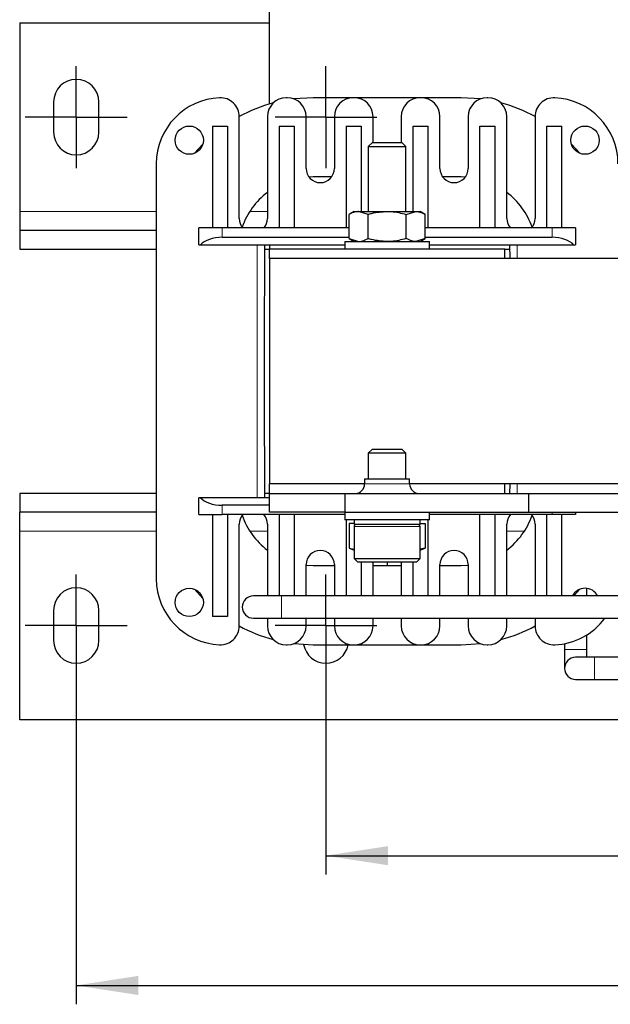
# Model space of a CAD drawing. Header units: millimetres. Extents: x 5 to 418, y 2 to 292.
# Tile 3 of 43: x 58 to 89, y 67 to 119. Entities that reach past the tile are written whole.
import ezdxf

# ---------------------------------------------------------------- set-up
doc = ezdxf.new("R2010")
doc.units = ezdxf.units.MM
doc.layers.add('SLD-0', color=7, linetype='Continuous')
doc.styles.add('SLDTEXTSTYLE0', font='TXT', dxfattribs={"width": 0.605})
doc.dimstyles.new('SLDDIMSTYLE0', dxfattribs={"dimtxt": 3.5, "dimasz": 3.302, "dimexe": 0, "dimexo": 0.0625, "dimgap": 0.875, "dimtad": 1, "dimlfac": 2, "dimrnd": 1e-09, "dimzin": 12, "dimdsep": 46, "dimtxsty": 'SLDTEXTSTYLE0', "dimsah": 1, "dimcen": 0.09, "dimadec": 0, "dimazin": 3, "dimtfac": 1, "dimtofl": 0, "dimtmove": 0, "dimatfit": 3, "dimfxl": 1, "dimfrac": 2, "dimtolj": 1, "dimtzin": 12, "dimarcsym": 0})

# ---------------------------------------------------------------- blocks, each defined once
blk = doc.blocks.new('_D_4')
at = {"layer": 'SLD-0'}
for p, q in [((60.935, 84.324), (60.935, 66.943)), ((143.935, 84.324), (143.935, 66.943)), ((60.935, 67.943), (143.935, 67.943))]:
    blk.add_line(p, q, dxfattribs=at)
for points in [[(60.935, 67.943), (64.237, 67.435), (64.237, 68.451)], [(143.935, 67.943), (140.633, 68.451), (140.633, 67.435)]]:
    blk.add_solid(points, dxfattribs=at)
at = {"layer": 'SLD-0', "insert": (98.425, 72.455), "char_height": 3.5, "attachment_point": 1, "style": 'SLDTEXTSTYLE0'}
blk.add_mtext('166', dxfattribs=at)
blk = doc.blocks.new('_D_7')
at = {"layer": 'SLD-0', "color": 7}
for p, q in [((74.185, 84.324), (74.185, 73.821)), ((130.685, 84.324), (130.685, 73.821)), ((74.185, 74.821), (130.685, 74.821))]:
    blk.add_line(p, q, dxfattribs=at)
for points in [[(74.185, 74.821), (77.487, 74.313), (77.487, 75.329)], [(130.685, 74.821), (127.383, 75.329), (127.383, 74.313)]]:
    blk.add_solid(points, dxfattribs=at)
at = {"layer": 'SLD-0', "color": 7, "insert": (98.425, 79.332), "char_height": 3.5, "attachment_point": 1, "style": 'SLDTEXTSTYLE0'}
blk.add_mtext('113', dxfattribs=at)
blk = doc.blocks.new('SW_CENTERMARKSYMBOL_0')
at = {"layer": 'SLD-0', "color": 0}
for p, q in [((0, 1.5), (0, 2.7)), ((0, 0), (0, 1.5)), ((-1.5, 0), (-2.7, 0)), ((0, 0), (-1.5, 0)), ((0, 0), (0, -1.5)), ((0, 0), (1.5, 0)), ((1.5, 0), (2.7, 0)), ((0, -1.5), (0, -2.7))]:
    blk.add_line(p, q, dxfattribs=at)
blk = doc.blocks.new('SW_CENTERMARKSYMBOL_2')
at = {"layer": 'SLD-0', "color": 0}
for p, q in [((0, 1.5), (0, 2.7)), ((0, 0), (0, 1.5)), ((-1.5, 0), (-2.7, 0)), ((0, 0), (-1.5, 0)), ((0, 0), (0, -1.5)), ((0, 0), (1.5, 0)), ((1.5, 0), (2.7, 0)), ((0, -1.5), (0, -2.7))]:
    blk.add_line(p, q, dxfattribs=at)
blk = doc.blocks.new('SW_CENTERMARKSYMBOL_3')
at = {"layer": 'SLD-0', "color": 0}
for p, q in [((0, 1.5), (0, 2.7)), ((0, 0), (0, 1.5)), ((-1.5, 0), (-2.7, 0)), ((0, 0), (-1.5, 0)), ((0, 0), (0, -1.5)), ((0, 0), (1.5, 0)), ((1.5, 0), (2.7, 0)), ((0, -1.5), (0, -2.7))]:
    blk.add_line(p, q, dxfattribs=at)
blk = doc.blocks.new('SW_CENTERMARKSYMBOL_4')
at = {"layer": 'SLD-0', "color": 0}
for p, q in [((0, 1.5), (0, 2.7)), ((0, 0), (0, 1.5)), ((-1.5, 0), (-2.7, 0)), ((0, 0), (-1.5, 0)), ((0, 0), (0, -1.5)), ((0, 0), (1.5, 0)), ((1.5, 0), (2.7, 0)), ((0, -1.5), (0, -2.7))]:
    blk.add_line(p, q, dxfattribs=at)
blk = doc.blocks.new('SW_CENTERMARKSYMBOL_5')
at = {"layer": 'SLD-0', "color": 0}
for p, q in [((0, 1.5), (0, 2.7)), ((0, 0), (0, 1.5)), ((-1.5, 0), (-2.7, 0)), ((0, 0), (-1.5, 0)), ((0, 0), (0, -1.5)), ((0, 0), (1.5, 0)), ((1.5, 0), (2.7, 0)), ((0, -1.5), (0, -2.7))]:
    blk.add_line(p, q, dxfattribs=at)
blk = doc.blocks.new('SW_CENTERMARKSYMBOL_8')
at = {"layer": 'SLD-0', "color": 0}
for p, q in [((0, 1.5), (0, 2.7)), ((0, 0), (0, 1.5)), ((-1.5, 0), (-2.7, 0)), ((0, 0), (-1.5, 0)), ((0, 0), (0, -1.5)), ((0, 0), (1.5, 0)), ((1.5, 0), (2.7, 0)), ((0, -1.5), (0, -2.7))]:
    blk.add_line(p, q, dxfattribs=at)

msp = doc.modelspace()

# ---------------------------------------------------------------- linework, layer by layer
at = {"color": 7, "linetype": 'Continuous', "lineweight": 25}
for p, q in [((71.1855, 114.6624), (71.1855, 140.474)), ((57.9355, 118.974), (57.9355, 108.974)), ((57.9355, 118.974), (71.1855, 118.974)), ((72.1355, 114.999), (72.0855, 114.999)), ((73.5105, 114.999), (72.4876, 114.9349)), ((75.6355, 114.999), (73.5105, 114.999)), ((75.6855, 114.999), (75.6355, 114.999)), ((79.1855, 114.999), (75.6855, 114.999)), ((79.2355, 114.999), (79.1855, 114.999)), ((81.3605, 114.999), (79.2355, 114.999)), ((82.3833, 114.9349), (81.3605, 114.999)), ((82.7855, 114.999), (82.7355, 114.999)), ((59.7355, 114.774), (59.7355, 113.174)), ((62.1355, 113.174), (62.1355, 114.774)), ((69.5855, 108.599), (69.5855, 113.997)), ((71.0855, 113.999), (71.0855, 108.599)), ((73.1355, 111.249), (73.1355, 113.999)), ((74.6355, 113.999), (74.6355, 111.249)), ((76.6855, 112.624), (76.6855, 113.999)), ((78.1855, 113.999), (78.1855, 112.624)), ((80.2355, 111.249), (80.2355, 113.999)), ((81.7355, 113.999), (81.7355, 111.249)), ((83.7855, 108.599), (83.7855, 113.999)), ((85.2855, 113.997), (85.2855, 108.599)), ((68.1605, 113.499), (68.1605, 108.099)), ((68.1605, 113.499), (68.9605, 113.499)), ((68.9605, 113.499), (68.9605, 108.099)), ((71.7105, 113.499), (71.7105, 108.099)), ((71.7105, 113.499), (72.5105, 113.499)), ((72.5105, 113.499), (72.5105, 108.099)), ((75.2605, 113.499), (75.2605, 108.099)), ((75.2605, 113.499), (76.0605, 113.499)), ((76.0605, 113.499), (76.0605, 108.974)), ((78.8105, 108.974), (78.8105, 113.499)), ((78.8105, 113.499), (79.6105, 113.499)), ((79.6105, 108.099), (79.6105, 113.499)), ((82.3605, 113.499), (83.1605, 113.499)), ((82.3605, 108.099), (82.3605, 113.499)), ((83.1605, 108.099), (83.1605, 113.499)), ((85.9105, 108.099), (85.9105, 113.499)), ((85.9105, 113.499), (86.7105, 113.499)), ((86.7105, 108.099), (86.7105, 113.499)), ((67.6559, 112.5404), (67.2147, 112.0529)), ((76.6502, 112.624), (76.4355, 112.4092)), ((76.4355, 112.4092), (76.4355, 108.974)), ((76.4355, 112.4092), (78.4355, 112.4092)), ((76.6502, 112.624), (78.2207, 112.624)), ((78.4355, 112.4092), (78.2207, 112.624)), ((78.4355, 108.974), (78.4355, 112.4092)), ((87.6562, 112.0529), (87.2151, 112.5404)), ((65.1855, 111.499), (65.1855, 89.499)), ((73.5105, 110.799), (73.2901, 110.7929)), ((74.4855, 110.799), (73.5105, 110.799)), ((81.3605, 110.799), (80.3855, 110.799)), ((81.5809, 110.7929), (81.3605, 110.799)), ((57.9355, 108.974), (57.9355, 107.974)), ((75.6855, 108.974), (75.4147, 108.8177)), ((75.4147, 107.5303), (75.4147, 108.8177)), ((75.6855, 108.974), (75.9199, 108.974)), ((75.9199, 108.974), (77.4355, 108.974)), ((76.4251, 108.8177), (75.9199, 108.974)), ((76.4251, 107.5303), (76.4251, 108.8177)), ((77.4355, 108.974), (78.951, 108.974)), ((78.4458, 108.8177), (78.951, 108.974)), ((78.4458, 107.5303), (78.4458, 108.8177)), ((78.951, 108.974), (79.1855, 108.974)), ((79.4562, 108.8177), (79.1855, 108.974)), ((79.4562, 107.5303), (79.4562, 108.8177)), ((68.1605, 108.099), (67.4355, 108.099)), ((67.4355, 107.199), (67.4355, 108.099)), ((68.1956, 108.099), (68.1605, 108.099)), ((68.6855, 108.099), (68.1956, 108.099)), ((75.4147, 108.099), (68.6855, 108.099)), ((86.1855, 108.099), (79.4562, 108.099)), ((86.6754, 108.099), (86.1855, 108.099)), ((86.7105, 108.099), (86.6754, 108.099)), ((87.4355, 108.099), (86.7105, 108.099)), ((87.4355, 108.099), (87.4355, 107.199)), ((57.9355, 107.974), (57.9355, 106.974)), ((57.9355, 107.974), (65.1855, 107.974)), ((68.6855, 107.599), (75.4147, 107.599)), ((75.4147, 107.5303), (75.6855, 107.374)), ((75.4147, 107.5303), (75.9199, 107.374)), ((79.4562, 107.5303), (78.951, 107.374)), ((79.1855, 107.374), (79.4562, 107.5303)), ((79.4562, 107.599), (86.1855, 107.599)), ((67.4355, 107.199), (67.5398, 107.199)), ((67.5398, 107.199), (75.1855, 107.199)), ((71.1855, 107.199), (71.1855, 106.974)), ((75.1855, 107.374), (75.1855, 106.974)), ((75.1855, 107.374), (79.6855, 107.374)), ((79.6855, 106.974), (79.6855, 107.374)), ((79.6855, 107.199), (87.3311, 107.199)), ((83.9355, 107.199), (83.9406, 106.474)), ((87.3311, 107.199), (87.4355, 107.199)), ((57.9355, 106.974), (65.1855, 106.974)), ((70.9338, 106.974), (71.1855, 106.974)), ((71.1855, 106.474), (71.1855, 106.974)), ((83.6855, 106.974), (71.1855, 106.974)), ((71.1855, 106.474), (71.1855, 94.524)), ((103.1105, 106.474), (71.1855, 106.474)), ((83.6855, 106.974), (83.9371, 106.974)), ((83.6855, 106.474), (83.6855, 106.974)), ((76.6502, 96.374), (76.4355, 96.1592)), ((76.4355, 96.1592), (76.4355, 94.799)), ((77.4355, 96.1592), (76.4355, 96.1592)), ((76.6502, 96.374), (77.4355, 96.374)), ((77.4355, 96.374), (78.2207, 96.374)), ((78.4355, 96.1592), (77.4355, 96.1592)), ((78.4355, 96.1592), (78.2207, 96.374)), ((78.4355, 94.799), (78.4355, 96.1592)), ((71.1855, 94.024), (71.1855, 94.524)), ((76.2405, 94.524), (71.1855, 94.524)), ((76.2405, 94.799), (76.2405, 94.524)), ((76.2405, 94.799), (78.6305, 94.799)), ((78.6305, 94.524), (78.6305, 94.799)), ((91.5605, 94.524), (78.6305, 94.524)), ((83.6855, 94.024), (83.6855, 94.524)), ((83.9406, 94.524), (83.9371, 94.024)), ((57.9355, 94.024), (57.9355, 93.024)), ((65.1855, 94.024), (57.9355, 94.024)), ((71.1855, 94.024), (70.9338, 94.024)), ((71.1855, 93.024), (71.1855, 94.024)), ((71.1855, 94.024), (75.1855, 94.024)), ((75.1855, 94.024), (75.1855, 93.024)), ((75.1855, 94.024), (84.9355, 94.024)), ((84.9355, 94.024), (84.9355, 93.024)), ((84.9355, 94.024), (91.5605, 94.024)), ((67.4355, 92.899), (67.4355, 93.799)), ((67.5398, 93.799), (67.4355, 93.799)), ((71.1855, 93.799), (67.5398, 93.799)), ((65.1855, 93.024), (57.9355, 93.024)), ((57.9355, 92.024), (57.9355, 93.024)), ((71.1855, 93.399), (68.6855, 93.399)), ((75.1855, 93.024), (71.1855, 93.024)), ((75.1855, 93.024), (75.1855, 92.624)), ((75.1855, 93.024), (84.9355, 93.024)), ((79.6855, 92.624), (79.6855, 93.024)), ((84.9355, 93.024), (91.1855, 93.024)), ((87.4355, 93.024), (87.4355, 92.899)), ((67.4355, 92.899), (68.1605, 92.899)), ((68.1605, 92.899), (68.1956, 92.899)), ((68.1605, 92.899), (68.1605, 87.499)), ((68.1956, 92.899), (68.6855, 92.899)), ((75.1855, 92.899), (68.6855, 92.899)), ((68.9605, 92.899), (68.9605, 87.499)), ((69.5855, 87.001), (69.5855, 92.399)), ((71.0855, 92.399), (71.0855, 88.589)), ((71.7105, 92.899), (71.7105, 88.589)), ((72.5105, 92.899), (72.5105, 88.589)), ((79.6855, 92.624), (75.1855, 92.624)), ((75.2605, 92.624), (75.2605, 88.589)), ((75.4147, 92.424), (75.4147, 91.1225)), ((75.6855, 92.424), (75.4147, 92.424)), ((75.6855, 92.624), (75.6855, 92.374)), ((79.1855, 92.374), (79.1855, 92.624)), ((79.1855, 92.424), (79.4562, 92.424)), ((79.4562, 92.424), (79.4562, 91.1225)), ((79.6105, 88.589), (79.6105, 92.624)), ((86.1855, 92.899), (79.6855, 92.899)), ((82.3605, 88.589), (82.3605, 92.899)), ((83.1605, 88.589), (83.1605, 92.899)), ((83.7855, 88.589), (83.7855, 92.399)), ((85.2855, 92.399), (85.2855, 88.589)), ((85.9105, 88.589), (85.9105, 92.899)), ((86.6754, 92.899), (86.1855, 92.899)), ((86.6754, 92.899), (86.7105, 92.899)), ((87.4355, 92.899), (86.7105, 92.899)), ((86.7105, 88.589), (86.7105, 92.899)), ((57.9355, 82.024), (57.9355, 92.024)), ((77.4355, 92.374), (75.6855, 92.374)), ((75.6855, 92.274), (75.6855, 90.574)), ((79.1855, 92.374), (77.4355, 92.374)), ((79.1855, 90.574), (79.1855, 92.274)), ((75.4147, 91.1225), (75.6855, 91.024)), ((75.4147, 91.1225), (75.6855, 91.0697)), ((79.1855, 91.024), (79.4562, 91.1225)), ((79.4562, 91.1225), (79.1855, 91.0697)), ((75.6855, 90.574), (75.8855, 90.374)), ((75.6855, 90.574), (77.4355, 90.574)), ((77.4355, 90.374), (75.8855, 90.374)), ((76.0605, 90.374), (76.0605, 88.589)), ((76.6855, 90.249), (76.696, 90.374)), ((77.4355, 90.574), (79.1855, 90.574)), ((78.9855, 90.374), (77.4355, 90.374)), ((77.4355, 90.374), (77.4355, 90.199)), ((78.175, 90.374), (78.1855, 90.249)), ((78.8105, 88.589), (78.8105, 90.374)), ((78.9855, 90.374), (79.1855, 90.574)), ((73.1355, 88.589), (73.1355, 90.249)), ((73.1355, 90.2166), (73.5105, 90.199)), ((73.5105, 90.199), (74.6355, 90.199)), ((74.6355, 90.249), (74.6355, 88.589)), ((76.6855, 88.589), (76.6855, 90.249)), ((76.6855, 90.199), (78.1855, 90.199)), ((78.1855, 90.249), (78.1855, 88.589)), ((80.2355, 88.589), (80.2355, 90.249)), ((80.2355, 90.199), (81.3605, 90.199)), ((81.3605, 90.199), (81.7355, 90.2166)), ((81.7355, 90.249), (81.7355, 88.589)), ((67.2147, 88.945), (67.6559, 88.4575)), ((87.3411, 88.589), (87.6562, 88.945)), ((88.0255, 88.589), (88.0255, 88.9935)), ((71.8355, 88.589), (70.3355, 88.589)), ((91.1855, 88.589), (71.8355, 88.589)), ((59.7355, 87.824), (59.7355, 86.224)), ((62.1355, 86.224), (62.1355, 87.824)), ((68.9605, 87.499), (68.1605, 87.499)), ((70.3355, 87.409), (71.8355, 87.409)), ((71.0855, 87.409), (71.0855, 86.999)), ((71.8355, 87.409), (91.1855, 87.409)), ((73.1355, 86.999), (73.1355, 87.409)), ((74.6355, 87.409), (74.6355, 86.999)), ((76.6855, 86.999), (76.6855, 87.409)), ((78.1855, 87.409), (78.1855, 86.999)), ((80.2355, 86.999), (80.2355, 87.409)), ((81.7355, 87.409), (81.7355, 86.999)), ((83.7855, 86.999), (83.7855, 87.409)), ((85.2855, 87.409), (85.2855, 87.001)), ((88.0255, 85.749), (88.0255, 86.5216)), ((72.0855, 85.999), (72.1355, 85.999)), ((72.4876, 86.063), (73.5105, 85.999)), ((73.5105, 85.999), (75.6355, 85.999)), ((75.6355, 85.999), (75.6855, 85.999)), ((75.6855, 85.999), (79.1855, 85.999)), ((79.1855, 85.999), (79.2355, 85.999)), ((79.2355, 85.999), (81.3605, 85.999)), ((81.3605, 85.999), (82.3833, 86.063)), ((82.7355, 85.999), (82.7855, 85.999)), ((86.8455, 86.0617), (86.8455, 85.749)), ((86.8455, 85.749), (86.8455, 84.749)), ((88.0255, 85.339), (88.0255, 85.749)), ((88.4355, 85.339), (87.4355, 85.339)), ((91.1855, 85.339), (88.4355, 85.339)), ((87.4355, 84.159), (88.4355, 84.159)), ((88.4355, 84.159), (103.7355, 84.159)), ((146.9355, 82.024), (57.9355, 82.024))]:
    msp.add_line(p, q, dxfattribs=at)
at = {"color": 7, "linetype": 'Continuous', "lineweight": 18}
for p, q in [((83.7934, 109.974), (83.7855, 109.974)), ((57.9355, 108.974), (65.1855, 108.974)), ((70.1535, 108.974), (71.0855, 108.974)), ((68.6855, 108.099), (68.6855, 107.599)), ((86.1855, 107.599), (86.1855, 108.099)), ((70.5355, 93.799), (70.5355, 107.199)), ((84.3355, 107.199), (84.3355, 106.474)), ((76.2405, 94.524), (78.6305, 94.524)), ((84.3355, 94.524), (84.3355, 94.024)), ((68.6855, 93.399), (68.6855, 92.899)), ((86.1855, 93.024), (86.1855, 92.899)), ((65.1855, 92.024), (57.9355, 92.024)), ((71.0855, 92.024), (70.1535, 92.024)), ((77.4355, 92.274), (75.6855, 92.274)), ((79.1855, 92.274), (77.4355, 92.274)), ((84.7175, 92.024), (83.7855, 92.024)), ((71.8355, 88.589), (71.8355, 87.409)), ((88.0255, 85.749), (86.8455, 85.749)), ((88.4355, 85.339), (88.4355, 84.159))]:
    msp.add_line(p, q, dxfattribs=at)
at = {"color": 7, "linetype": 'Continuous', "lineweight": 25}
for centre in [(66.9355, 112.749), (87.9355, 112.749), (66.9355, 88.249)]:
    msp.add_circle(centre, 0.75, dxfattribs=at)
for centre, radius, start, end in [((60.9355, 114.774), 1.2, 0, 180), ((68.6855, 111.499), 3.5, 92.29244, 180), ((68.5855, 113.997), 1, 0, 92.29244), ((72.0855, 113.999), 1, 90, 180), ((72.1355, 113.999), 1, 0, 90), ((75.6355, 113.999), 1, 90, 180), ((75.6855, 113.999), 1, 0, 90), ((79.1855, 113.999), 1, 90, 180), ((79.2355, 113.999), 1, 0, 90), ((82.7355, 113.999), 1, 90, 180), ((82.7855, 113.999), 1, 0, 90), ((86.2855, 113.997), 1, 87.70756, 180), ((86.1855, 111.499), 3.5, 0, 87.70756), ((73.5105, 106.799), 8.2, 104.96032, 118.62132), ((81.3605, 106.799), 8.2, 61.37868, 75.03968), ((60.9355, 113.174), 1.2, 180, 0), ((73.8855, 111.249), 0.75, 180, 0), ((80.9855, 111.249), 0.75, 180, 0), ((73.5105, 106.799), 4, 127.31884, 160.40723), ((81.3605, 106.799), 4, 19.59277, 52.68116), ((70.3355, 108.599), 0.75, 180, 221.81031), ((70.3355, 108.599), 0.75, 318.18969, 0), ((84.5355, 108.599), 0.75, 180, 221.81031), ((84.5355, 108.599), 0.75, 318.18969, 0), ((968.723, 100.499), 897.8125, 179.5724215, 180.4275785), ((75.7405, 94.524), 0.5, 270, 0), ((79.1305, 94.524), 0.5, 180, 270), ((70.3355, 92.399), 0.75, 138.18969, 180), ((73.5105, 94.199), 4, 199.59277, 232.68116), ((70.3355, 92.399), 0.75, 0, 41.81031), ((84.5355, 92.399), 0.75, 138.18969, 180), ((81.3605, 94.199), 4, 307.31884, 340.40723), ((84.5355, 92.399), 0.75, 0, 41.81031), ((75.7855, 92.274), 0.1, 90, 180), ((79.0855, 92.274), 0.1, 0, 90), ((73.8855, 90.249), 0.75, 0, 180), ((80.9855, 90.249), 0.75, 0, 180), ((68.6855, 89.499), 3.5, 180, 267.70756), ((60.9355, 87.824), 1.2, 0, 180), ((87.9355, 88.249), 0.75, 26.95775, 153.04225), ((70.3355, 87.999), 0.59, 90, 270), ((86.1855, 89.499), 3.5, 272.29244, 323.33446), ((68.5855, 87.001), 1, 267.70756, 0), ((73.5105, 94.199), 8.2, 241.37868, 255.03968), ((72.0855, 86.999), 1, 180, 270), ((72.1355, 86.999), 1, 270, 0), ((75.6355, 86.999), 1, 180, 270), ((75.6855, 86.999), 1, 270, 0), ((79.1855, 86.999), 1, 180, 270), ((79.2355, 86.999), 1, 270, 0), ((82.7355, 86.999), 1, 180, 270), ((82.7855, 86.999), 1, 270, 0), ((81.3605, 94.199), 8.2, 284.96032, 298.62132), ((86.2855, 87.001), 1, 180, 272.29244), ((60.9355, 86.224), 1.2, 180, 0), ((74.1855, 86.224), 1.2, 190.04646, 349.19308), ((87.4355, 84.749), 0.59, 90, 270)]:
    msp.add_arc(centre, radius, start, end, dxfattribs=at)
for centre, start_param, end_param in [((68.6855, 106.9323), 1.5707963, 2.7300758), ((86.1855, 106.9323), 0.4115168, 1.5707963), ((68.6855, 94.0656), 3.5531095, 4.712389)]:
    msp.add_ellipse(centre, major_axis=(1.25, 0), ratio=0.5333333, start_param=start_param, end_param=end_param, dxfattribs=at)
for points, knots in [([(75.9199, 108.974), (75.9079, 108.9738), (75.7374, 108.9716), (75.5702, 108.8918), (75.4147, 108.8177)], [0, 0, 0, 0, 0.0701742, 1, 1, 1, 1]), ([(76.4251, 108.8177), (76.4867, 108.835), (76.8155, 108.9275), (77.1575, 108.9531), (77.4355, 108.974)], [0, 0, 0, 0, 0.1873629, 1, 1, 1, 1]), ([(77.4355, 108.974), (77.5084, 108.9725), (77.8502, 108.9657), (78.1836, 108.8828), (78.4458, 108.8177)], [0, 0, 0, 0, 0.213336, 1, 1, 1, 1]), ([(78.951, 108.974), (78.963, 108.9738), (79.1336, 108.9716), (79.3007, 108.8918), (79.4562, 108.8177)], [0, 0, 0, 0, 0.0701742, 1, 1, 1, 1]), ([(75.9199, 107.374), (75.9319, 107.3741), (76.1025, 107.3763), (76.2697, 107.4561), (76.4251, 107.5303)], [0, 0, 0, 0, 0.0701742, 1, 1, 1, 1]), ([(77.4355, 107.374), (77.1575, 107.3948), (76.8155, 107.4204), (76.4867, 107.5129), (76.4251, 107.5303)], [0, 0, 0, 0, 0.8126371, 1, 1, 1, 1]), ([(78.4458, 107.5303), (78.1836, 107.4651), (77.8502, 107.3823), (77.5084, 107.3754), (77.4355, 107.374)], [0, 0, 0, 0, 0.786664, 1, 1, 1, 1]), ([(78.951, 107.374), (78.939, 107.3741), (78.7684, 107.3763), (78.6013, 107.4561), (78.4458, 107.5303)], [0, 0, 0, 0, 0.0701742, 1, 1, 1, 1])]:
    msp.add_open_spline(points, degree=3, knots=knots, dxfattribs=at)

# ---------------------------------------------------------------- block references
at = {"layer": 'SLD-0'}
for name, p in [('SW_CENTERMARKSYMBOL_4', (60.9355, 113.974)), ('SW_CENTERMARKSYMBOL_2', (60.9355, 87.024)), ('SW_CENTERMARKSYMBOL_3', (60.9355, 87.024)), ('SW_CENTERMARKSYMBOL_0', (74.1855, 87.024)), ('SW_CENTERMARKSYMBOL_5', (74.1855, 87.024))]:
    msp.add_blockref(name, p, dxfattribs=at)
at = {"layer": 'SLD-0', "color": 7}
msp.add_blockref('SW_CENTERMARKSYMBOL_8', (74.1855, 113.974), dxfattribs=at)

# ---------------------------------------------------------------- dimensions: what is measured, and where the dimension line sits
at = {"layer": 'SLD-0'}
dim = msp.add_linear_dim(base=(143.9355, 67.9434), p1=(60.9355, 84.324), p2=(143.9355, 84.324), dimstyle='SLDDIMSTYLE0', dxfattribs=at)
dim.commit()
dim.dimension.update_dxf_attribs({"geometry": '_D_4', "text_midpoint": (102.4355, 67.9434), "dimtype": 160})
at = {"layer": 'SLD-0', "color": 7}
dim = msp.add_linear_dim(base=(130.6855, 74.8207), p1=(74.1855, 84.324), p2=(130.6855, 84.324), dimstyle='SLDDIMSTYLE0', dxfattribs=at)
dim.commit()
dim.dimension.update_dxf_attribs({"geometry": '_D_7', "text_midpoint": (102.4355, 74.8207), "dimtype": 160})

doc.saveas('drawing.dxf')
